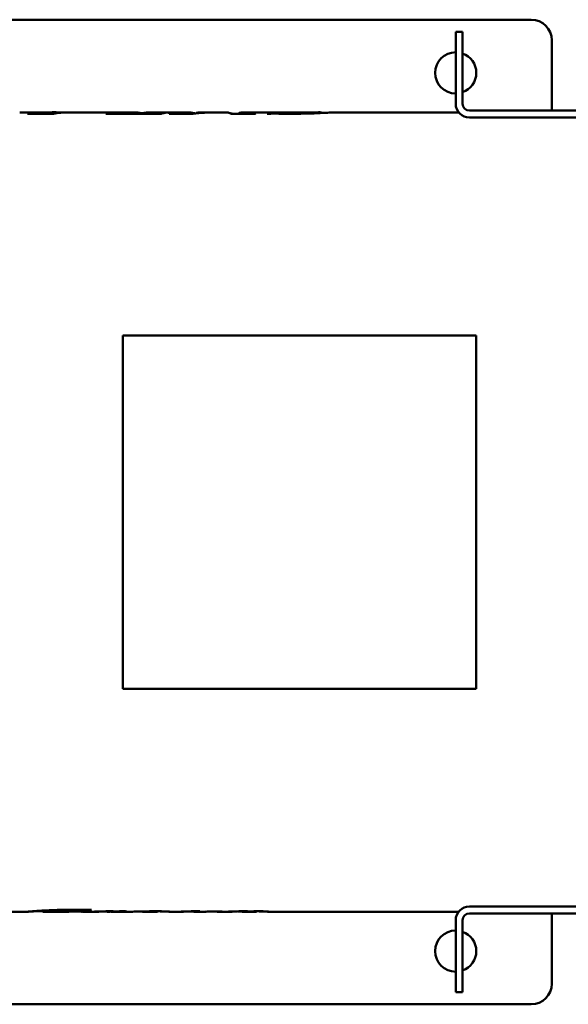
# Model space of a CAD drawing. Header units: millimetres. Extents: x 1001 to 1624, y 676 to 1180.
# Tile 2 of 3: x 1138 to 1298, y 755 to 1042. Entities that reach past the tile are written whole.
import ezdxf

# ---------------------------------------------------------------- set-up
doc = ezdxf.new("R2010")
doc.units = ezdxf.units.MM
doc.header["$LTSCALE"] = 6.25
doc.layers.add('Widoczne (ISO)', color=7, linetype='Continuous', lineweight=50)

msp = doc.modelspace()

# ---------------------------------------------------------------- linework, layer by layer
at = {"layer": 'Widoczne (ISO)'}
for p, q in [((1287.45, 1041.63), (1048.45, 1041.63)), ((1265.45, 1035.12), (1265.45, 1038.12)), ((1267.45, 1038.12), (1265.45, 1038.12)), ((1267.45, 1038.12), (1267.45, 1035.12)), ((1265.45, 1035.12), (1265.45, 1017.12)), ((1267.45, 1035.12), (1267.45, 1017.12)), ((1293.45, 1015.12), (1293.45, 1035.63)), ((1138.45, 1014.62), (1143.43, 1014.62)), ((1148.27, 1014.23), (1140.72, 1014.23)), ((1141.7, 1014.47), (1141.7, 1014.23)), ((1141.7, 1014.47), (1148.73, 1014.47)), ((1148.65, 1014.62), (1172, 1014.62)), ((1148.73, 1014.47), (1148.73, 1014.31)), ((1149.61, 1014.55), (1149.61, 1014.43)), ((1179.61, 1014.23), (1163.53, 1014.23)), ((1165.05, 1014.55), (1165.05, 1014.23)), ((1165.05, 1014.55), (1165.58, 1014.55)), ((1165.54, 1014.52), (1165.54, 1014.23)), ((1169.65, 1014.33), (1169.65, 1014.23)), ((1174.09, 1014.33), (1174.09, 1014.23)), ((1176.45, 1014.62), (1187.29, 1014.62)), ((1180.63, 1014.55), (1181.2, 1014.55)), ((1180.63, 1014.55), (1180.63, 1014.47)), ((1188.96, 1014.23), (1181.95, 1014.23)), ((1182.13, 1014.28), (1182.13, 1014.23)), ((1189.96, 1014.47), (1189.96, 1014.34)), ((1191.7, 1014.62), (1194.14, 1014.62)), ((1195.52, 1014.62), (1198.88, 1014.62)), ((1207.05, 1014.23), (1199.91, 1014.23)), ((1203.1, 1014.62), (1205.63, 1014.62)), ((1203.8, 1014.45), (1203.8, 1014.23)), ((1204.47, 1014.36), (1204.47, 1014.23)), ((1206.76, 1014.62), (1225.85, 1014.62)), ((1211.12, 1014.2), (1210.58, 1014.2)), ((1211.95, 1014.57), (1211.95, 1014.25)), ((1211.95, 1014.57), (1212.47, 1014.57)), ((1212.47, 1014.57), (1212.47, 1014.26)), ((1226.34, 1014.56), (1226.34, 1014.42)), ((1230.85, 1014.62), (1266.33, 1014.62)), ((1303.05, 1015.12), (1269.45, 1015.12)), ((1303.05, 1013.12), (1269.45, 1013.12)), ((1168.45, 949.62), (1168.45, 846.62)), ((1271.45, 949.62), (1168.45, 949.62)), ((1271.45, 949.62), (1271.45, 846.62)), ((1271.45, 846.62), (1168.45, 846.62)), ((1128.02, 781.62), (1140.96, 781.62)), ((1145.19, 781.63), (1145.19, 781.94)), ((1145.23, 781.62), (1152.79, 781.62)), ((1151.07, 781.64), (1158.82, 781.64)), ((1152.81, 781.62), (1152.81, 781.64)), ((1156.59, 781.63), (1156.59, 781.64)), ((1156.84, 781.62), (1161.2, 781.62)), ((1157.67, 781.76), (1157.67, 782.12)), ((1158.14, 781.76), (1157.67, 781.76)), ((1158.14, 781.76), (1158.14, 782.12)), ((1158.69, 781.63), (1158.69, 781.64)), ((1158.89, 782.18), (1159.38, 782.18)), ((1161.95, 781.66), (1161.95, 781.72)), ((1163.31, 781.65), (1163.31, 781.73)), ((1164, 781.62), (1164.31, 781.62)), ((1164.78, 781.74), (1165.66, 781.74)), ((1165.03, 781.62), (1170.81, 781.62)), ((1166.53, 781.64), (1166.53, 781.69)), ((1174.32, 781.62), (1178.39, 781.62)), ((1178.79, 781.67), (1178.79, 781.74)), ((1181.92, 781.62), (1185.81, 781.62)), ((1186.66, 781.67), (1186.66, 781.72)), ((1187.84, 781.72), (1187.84, 781.73)), ((1189.22, 781.62), (1192.39, 781.62)), ((1190.09, 781.74), (1190.88, 781.74)), ((1195.93, 781.62), (1200.05, 781.62)), ((1200.85, 781.67), (1200.85, 781.72)), ((1203.31, 781.62), (1207.31, 781.62)), ((1203.82, 781.64), (1203.82, 781.74)), ((1203.98, 781.74), (1204.81, 781.74)), ((1204.19, 781.67), (1204.19, 781.74)), ((1205.25, 781.67), (1205.25, 781.69)), ((1207.41, 781.63), (1207.41, 781.74)), ((1210.73, 781.62), (1266.33, 781.62)), ((1269.45, 783.13), (1303.05, 783.13)), ((1269.45, 781.13), (1303.05, 781.13)), ((1293.45, 760.63), (1293.45, 781.13)), ((1265.45, 779.13), (1265.45, 758.13)), ((1267.45, 779.13), (1267.45, 758.13)), ((1267.45, 758.13), (1265.45, 758.13)), ((1048.45, 754.63), (1287.45, 754.63))]:
    msp.add_line(p, q, dxfattribs=at)
for centre, radius, start, end in [((1287.45, 1035.63), 6, 0, 90), ((1265.45, 1026.13), 6, 90, 270), ((1265.45, 1026.13), 6, 289.4712, 70.5288), ((1269.45, 1017.12), 4, 180, 270), ((1269.45, 1017.12), 2, 180, 270), ((1269.45, 779.13), 4, 90, 180), ((1269.45, 779.13), 2, 90, 180), ((1265.45, 770.13), 6, 90, 270), ((1265.45, 770.13), 6, 289.4712, 70.5288), ((1287.45, 760.63), 6, 270, 0)]:
    msp.add_arc(centre, radius, start, end, dxfattribs=at)
for centre, major_axis, ratio, start_param, end_param in [((1143.45, 898.12), (0, 116.5), 0.285714, 0.052338, 0.08186), ((1152.92, 898.12), (0, -116.5), 0.487329, 3.15141, 3.223452), ((1151.7, 898.12), (0, 116.5), 0.486486, 0.036754, 0.052338), ((1166.22, 898.12), (0, 116.5), 0.281818, 0.035491, 0.08186), ((1172, 898.12), (0, 116.5), 0.286334, 6.224523, 6.353932), ((1176.45, 898.12), (0, -116.5), 0.286645, 3.141593, 3.21234), ((1182.41, 898.12), (0, -116.5), 0.293939, 3.177084, 3.223452), ((1185.12, 898.12), (0, 116.5), 0.333333, 0.077217, 0.08186), ((1187.29, 898.12), (0, 116.5), 0.284439, 6.223961, 6.333979), ((1195.52, 898.12), (0, -116.5), 0.688466, 3.141593, 3.223452), ((1194.14, 898.12), (0, 116.5), 0.689042, 6.274627, 6.335383), ((1191.7, 898.12), (0, -116.5), 0.287154, 3.141593, 3.193791), ((1198.88, 898.12), (0, 116.5), 0.108205, 6.201326, 6.283185), ((1194.14, 898.12), (0, 116.5), 0.689042, 6.201326, 6.213198), ((1203.1, 898.12), (0, -116.5), 0.108422, 3.086586, 3.223452), ((1205.63, 898.12), (0, 116.5), 0.286241, 6.266369, 6.338192), ((1206.76, 898.12), (0, -116.5), 0.290608, 3.141593, 3.209387), ((1210.22, 898.12), (0, -116.5), 0.333333, 3.218809, 3.223452), ((1212.71, 898.12), (0, 116.5), 0.21374, 0.030579, 0.085801), ((1150.57, 898.12), (0, 116.5), 0.272727, 3.153273, 3.157439), ((1156.86, 898.12), (0, -116.5), 0.290411, 6.267339, 6.275173), ((1156.95, 898.12), (0, -116.5), 0.21374, 0.047927, 0.097672), ((1158.32, 898.12), (0, -116.5), 0.272727, 0.01168, 0.015846), ((1158.99, 898.12), (0, 116.5), 0.307692, 3.175875, 3.179159), ((1138.31, 898.12), (586.38, 0), 0.198675, 4.749955, 4.757536), ((1161.2, 898.12), (0, 116.5), 0.287625, 3.141593, 3.156555), ((1164, 898.12), (0, -116.5), 0.315582, 6.264316, 6.328332), ((1184.55, 898.12), (0, 116.5), 0.235294, 3.175622, 3.179917), ((1160.39, 898.12), (658.01, 0), 0.177049, 4.750713, 4.757536), ((1185.81, 898.12), (0, 116.5), 0.315789, 3.141593, 3.154788), ((1189.22, 898.12), (0, -116.5), 0.314845, 6.250932, 6.328332), ((1192.56, 898.12), (0, 116.5), 0.307971, 3.147719, 3.18257), ((1057.41, 898.12), (3334.81, 0), 0.034934, 4.753366, 4.754377), ((1195.93, 898.12), (0, -116.5), 0.3, 6.249416, 6.325173), ((1198.14, 898.12), (0, 116.5), 0.285714, 3.175875, 3.180296), ((1172.02, 898.12), (708.14, 0), 0.164516, 4.751092, 4.757536), ((1200.05, 898.12), (0, 116.5), 0.28722, 3.141593, 3.15504), ((1203.31, 898.12), (0, -116.5), 0.282908, 6.240955, 6.298653), ((1203.3, 898.12), (0, -116.5), 0.285714, 0.026578, 0.045147)]:
    msp.add_ellipse(centre, major_axis=major_axis, ratio=ratio, start_param=start_param, end_param=end_param, dxfattribs=at)
for points, knots in [([(1143.43, 1014.62), (1143.57, 1014.62), (1143.75, 1014.62), (1144.37, 1014.61), (1144.86, 1014.6), (1145.73, 1014.59), (1146.01, 1014.58), (1147.32, 1014.56), (1148.49, 1014.55), (1149.61, 1014.55)], [-0.7957271, -0.7957271, -0.7957271, -0.7957271, -0.6706783, -0.6706783, -0.4426576, -0.4426576, -0.3423516, -0.3423516, 0, 0, 0, 0]), ([(1146.46, 1014.58), (1146.56, 1014.59), (1146.71, 1014.6), (1147.16, 1014.61), (1147.51, 1014.62), (1148.38, 1014.63), (1148.87, 1014.63), (1149.42, 1014.62)], [0.1770325, 0.1770325, 0.1770325, 0.1770325, 0.3017364, 0.3017364, 0.4860384, 0.4860384, 0.6610484, 0.6610484, 0.6610484, 0.6610484]), ([(1149.42, 1014.62), (1149.86, 1014.62), (1150.35, 1014.62), (1151.34, 1014.62), (1151.85, 1014.62), (1152.36, 1014.62)], [0, 0, 0, 0, 0.151268, 0.151268, 0.3028381, 0.3028381, 0.3028381, 0.3028381]), ([(1165.58, 1014.55), (1165.57, 1014.55), (1165.56, 1014.54), (1165.55, 1014.54), (1165.55, 1014.53), (1165.54, 1014.53), (1165.54, 1014.52)], [0, 0, 0, 0, 0.03991335, 0.03991335, 0.03991335, 0.07490059, 0.07490059, 0.07490059, 0.07490059]), ([(1165.54, 1014.52), (1165.54, 1014.51), (1165.59, 1014.49), (1165.82, 1014.45), (1165.98, 1014.43), (1166.5, 1014.39), (1166.82, 1014.38), (1167.38, 1014.36), (1167.77, 1014.35), (1168.64, 1014.34), (1169.15, 1014.34), (1169.65, 1014.33)], [0, 0, 0, 0, 0.1190951, 0.1190951, 0.2250813, 0.2250813, 0.3640758, 0.3640758, 0.5924055, 0.5924055, 0.8799559, 0.8799559, 0.8799559, 0.8799559]), ([(1173.96, 1014.42), (1174.05, 1014.41), (1174.13, 1014.39), (1174.2, 1014.36), (1174.21, 1014.36), (1174.21, 1014.36)], [0, 0, 0, 0, 0.09508552, 0.09508552, 0.09999397, 0.09999397, 0.09999397, 0.09999397]), ([(1174.09, 1014.33), (1174.78, 1014.34), (1175.47, 1014.34), (1176.72, 1014.36), (1177.28, 1014.38), (1178.13, 1014.41), (1178.67, 1014.43), (1179.8, 1014.5), (1180.24, 1014.53), (1180.63, 1014.55)], [0, 0, 0, 0, 0.2061468, 0.2061468, 0.388252, 0.388252, 0.5035979, 0.5035979, 0.5987328, 0.5987328, 0.5987328, 0.5987328]), ([(1182.13, 1014.28), (1182.43, 1014.28), (1182.75, 1014.28), (1183.3, 1014.29), (1183.56, 1014.29), (1184.15, 1014.31), (1184.36, 1014.33), (1184.7, 1014.35), (1184.89, 1014.37), (1185.27, 1014.42), (1185.46, 1014.45), (1185.61, 1014.47)], [0, 0, 0, 0, 0.0916018, 0.0916018, 0.1698095, 0.1698095, 0.2873102, 0.2873102, 0.520673, 0.520673, 0.8997044, 0.8997044, 0.8997044, 0.8997044]), ([(1189.25, 1014.42), (1189.34, 1014.4), (1189.43, 1014.38), (1189.55, 1014.35), (1189.6, 1014.33), (1189.61, 1014.31)], [0, 0, 0, 0, 0.0926756, 0.0926756, 0.1719464, 0.1719464, 0.1719464, 0.1719464]), ([(1204.47, 1014.36), (1204.73, 1014.34), (1205.03, 1014.32), (1205.52, 1014.29), (1205.72, 1014.29), (1206.41, 1014.28), (1206.85, 1014.28), (1207.23, 1014.28)], [0, 0, 0, 0, 0.1193932, 0.1193932, 0.1981269, 0.1981269, 0.2885115, 0.2885115, 0.2885115, 0.2885115]), ([(1212.34, 1014.26), (1212.19, 1014.26), (1212.04, 1014.25), (1211.89, 1014.25), (1211.75, 1014.24), (1211.61, 1014.24), (1211.49, 1014.23), (1211.35, 1014.22), (1211.23, 1014.21), (1211.12, 1014.2)], [0, 0, 0, 0, 0.046847, 0.046847, 0.046847, 0.0934701, 0.0934701, 0.0934701, 0.1476693, 0.1476693, 0.1476693, 0.1476693]), ([(1213.55, 1014.24), (1213.35, 1014.24), (1213.13, 1014.25), (1212.71, 1014.25), (1212.49, 1014.26), (1212.34, 1014.26)], [0, 0, 0, 0, 0.0615119, 0.0615119, 0.1289046, 0.1289046, 0.1289046, 0.1289046]), ([(1212.47, 1014.57), (1212.5, 1014.55), (1212.58, 1014.52), (1212.89, 1014.46), (1213.09, 1014.43), (1213.7, 1014.38), (1214.06, 1014.35), (1214.7, 1014.32), (1215.09, 1014.31), (1215.97, 1014.29), (1216.46, 1014.29), (1216.95, 1014.29)], [0, 0, 0, 0, 0.210359, 0.210359, 0.368869, 0.368869, 0.549882, 0.549882, 0.779683, 0.779683, 1.038808, 1.038808, 1.038808, 1.038808]), ([(1215.46, 1014.2), (1215.19, 1014.21), (1214.81, 1014.21), (1214.18, 1014.23), (1213.85, 1014.23), (1213.55, 1014.24)], [0, 0, 0, 0, 0.0821673, 0.0821673, 0.157741, 0.157741, 0.157741, 0.157741]), ([(1217.08, 1014.2), (1216.8, 1014.2), (1216.52, 1014.2), (1216.24, 1014.2), (1215.98, 1014.2), (1215.72, 1014.2), (1215.46, 1014.2)], [0, 0, 0, 0, 0.0836743, 0.0836743, 0.0836743, 0.1618537, 0.1618537, 0.1618537, 0.1618537]), ([(1226.34, 1014.56), (1226.34, 1014.59), (1226.29, 1014.61), (1226.04, 1014.63), (1225.84, 1014.63), (1225.03, 1014.61), (1224.26, 1014.56), (1222.56, 1014.46), (1221.62, 1014.41), (1220.13, 1014.35), (1219.41, 1014.32), (1218.1, 1014.3), (1217.53, 1014.29), (1216.95, 1014.29)], [-1.144003, -1.144003, -1.144003, -1.144003, -1.039539, -1.039539, -0.927156, -0.927156, -0.702729, -0.702729, -0.41038, -0.41038, -0.173612, -0.173612, 0, 0, 0, 0]), ([(1226.02, 1014.41), (1224.86, 1014.35), (1223.61, 1014.3), (1222.26, 1014.27), (1220.59, 1014.22), (1218.85, 1014.2), (1217.08, 1014.2)], [0, 0, 0, 0, 0.4297566, 0.4297566, 0.4297566, 0.9614231, 0.9614231, 0.9614231, 0.9614231]), ([(1230.85, 1014.62), (1230.81, 1014.62), (1230.76, 1014.62), (1230.49, 1014.62), (1230.17, 1014.61), (1229.29, 1014.56), (1228.76, 1014.54), (1227.51, 1014.47), (1226.79, 1014.44), (1226.02, 1014.41)], [0.2228469, 0.2228469, 0.2228469, 0.2228469, 0.2834871, 0.2834871, 0.5535263, 0.5535263, 0.8236798, 0.8236798, 1.1092992, 1.1092992, 1.1092992, 1.1092992]), ([(1140.95, 781.63), (1140.95, 781.63), (1141.05, 781.64), (1141.46, 781.68), (1141.75, 781.71), (1142.53, 781.77), (1143.01, 781.81), (1144.14, 781.88), (1144.79, 781.92), (1145.48, 781.96)], [0, 0, 0, 0, 0.2568092, 0.2568092, 0.4983211, 0.4983211, 0.740885, 0.740885, 0.9986889, 0.9986889, 0.9986889, 0.9986889]), ([(1140.95, 781.63), (1140.95, 781.62), (1141.04, 781.63), (1141.41, 781.65), (1141.68, 781.67), (1142.36, 781.71), (1142.93, 781.74), (1144.17, 781.79), (1144.6, 781.81), (1145.19, 781.82)], [-2.721634, -2.721634, -2.721634, -2.721634, -1.966387, -1.966387, -1.267804, -1.267804, -0.629152, -0.629152, -0.400817, -0.400817, -0.400817, -0.400817]), ([(1145.19, 781.63), (1145.19, 781.62), (1145.24, 781.62), (1145.46, 781.64), (1145.66, 781.65), (1146.43, 781.71), (1147.28, 781.8), (1149.28, 781.95), (1150.17, 781.99), (1151.34, 782.04), (1151.78, 782.06), (1152.7, 782.08), (1153.17, 782.08), (1153.64, 782.08)], [-1.11726, -1.11726, -1.11726, -1.11726, -0.98578, -0.98578, -0.832907, -0.832907, -0.534459, -0.534459, -0.285287, -0.285287, -0.142518, -0.142518, 0, 0, 0, 0]), ([(1145.48, 781.96), (1146.51, 782.01), (1147.61, 782.07), (1148.8, 782.1), (1150.32, 782.15), (1151.91, 782.18), (1153.53, 782.18)], [0, 0, 0, 0, 0.3794409, 0.3794409, 0.3794409, 0.8654822, 0.8654822, 0.8654822, 0.8654822]), ([(1152.81, 781.62), (1152.81, 781.62), (1152.79, 781.63), (1152.73, 781.63), (1152.68, 781.63), (1152.52, 781.63), (1152.42, 781.63), (1152.28, 781.63), (1152.17, 781.63), (1151.74, 781.63), (1151.35, 781.63), (1150.94, 781.63)], [0, 0, 0, 0, 0.032755, 0.032755, 0.0649633, 0.0649633, 0.1115644, 0.1115644, 0.2357777, 0.2357777, 0.5478333, 0.5478333, 0.5478333, 0.5478333]), ([(1153.53, 782.18), (1153.78, 782.18), (1154.03, 782.18), (1154.28, 782.18), (1154.51, 782.18), (1154.75, 782.18), (1154.98, 782.17)], [0, 0, 0, 0, 0.0753069, 0.0753069, 0.0753069, 0.145669, 0.145669, 0.145669, 0.145669]), ([(1157.67, 781.76), (1157.65, 781.79), (1157.58, 781.82), (1157.33, 781.89), (1157.17, 781.92), (1156.65, 781.98), (1156.36, 782.01), (1155.75, 782.04), (1155.39, 782.06), (1154.56, 782.08), (1154.1, 782.08), (1153.64, 782.08)], [0, 0, 0, 0, 0.1774901, 0.1774901, 0.3217457, 0.3217457, 0.4768917, 0.4768917, 0.6557725, 0.6557725, 0.8581387, 0.8581387, 0.8581387, 0.8581387]), ([(1154.98, 782.17), (1155.23, 782.17), (1155.57, 782.16), (1156.14, 782.15), (1156.43, 782.14), (1156.7, 782.14)], [0, 0, 0, 0, 0.0739517, 0.0739517, 0.141965, 0.141965, 0.141965, 0.141965]), ([(1157, 781.63), (1156.93, 781.62), (1156.85, 781.62), (1156.71, 781.63), (1156.64, 781.63), (1156.59, 781.63)], [0, 0, 0, 0, 0.04379739, 0.04379739, 0.077513, 0.077513, 0.077513, 0.077513]), ([(1156.7, 782.14), (1156.88, 782.13), (1157.08, 782.13), (1157.46, 782.12), (1157.66, 782.12), (1157.79, 782.12)], [0, 0, 0, 0, 0.0553624, 0.0553624, 0.1160181, 0.1160181, 0.1160181, 0.1160181]), ([(1158.69, 781.63), (1158.35, 781.63), (1158.01, 781.63), (1157.61, 781.63), (1157.46, 781.63), (1157.18, 781.63), (1157.08, 781.63), (1157, 781.63)], [0, 0, 0, 0, 0.1019313, 0.1019313, 0.1510307, 0.1510307, 0.1934373, 0.1934373, 0.1934373, 0.1934373]), ([(1157.79, 782.12), (1157.93, 782.12), (1158.07, 782.12), (1158.2, 782.13), (1158.33, 782.13), (1158.45, 782.14), (1158.55, 782.15), (1158.68, 782.16), (1158.79, 782.17), (1158.89, 782.18)], [0, 0, 0, 0, 0.0421172, 0.0421172, 0.0421172, 0.0841138, 0.0841138, 0.0841138, 0.1329421, 0.1329421, 0.1329421, 0.1329421]), ([(1161.95, 781.66), (1161.95, 781.67), (1161.94, 781.67), (1161.87, 781.68), (1161.82, 781.68), (1161.72, 781.68), (1161.63, 781.69), (1161.38, 781.69), (1161.23, 781.69), (1160.86, 781.69), (1160.52, 781.69), (1160.22, 781.69)], [0, 0, 0, 0, 0.0317432, 0.0317432, 0.0722841, 0.0722841, 0.178162, 0.178162, 0.3371206, 0.3371206, 0.6635349, 0.6635349, 0.6635349, 0.6635349]), ([(1161.7, 781.64), (1161.76, 781.64), (1161.81, 781.65), (1161.9, 781.65), (1161.95, 781.66), (1161.95, 781.66)], [0, 0, 0, 0, 0.0665739, 0.0665739, 0.1289519, 0.1289519, 0.1289519, 0.1289519]), ([(1163.31, 781.7), (1163.23, 781.7), (1163.14, 781.71), (1163.05, 781.73), (1163.05, 781.73), (1163.04, 781.73)], [0.28488912, 0.28488912, 0.28488912, 0.28488912, 0.31979292, 0.31979292, 0.32085711, 0.32085711, 0.32085711, 0.32085711]), ([(1166.92, 781.71), (1166.25, 781.69), (1165.44, 781.64), (1164.73, 781.63), (1164.52, 781.62), (1164.31, 781.62)], [-0.719594, -0.719594, -0.719594, -0.719594, -0.3823474, -0.3823474, -0.2385607, -0.2385607, -0.2385607, -0.2385607]), ([(1166.53, 781.64), (1166.39, 781.64), (1166.23, 781.64), (1165.91, 781.63), (1165.72, 781.63), (1165.19, 781.62), (1164.92, 781.63), (1164.67, 781.63)], [0, 0, 0, 0, 0.0484625, 0.0484625, 0.0950943, 0.0950943, 0.1392049, 0.1392049, 0.1392049, 0.1392049]), ([(1166.79, 781.64), (1166.75, 781.64), (1166.71, 781.64), (1166.67, 781.64), (1166.62, 781.64), (1166.57, 781.64), (1166.53, 781.64)], [0, 0, 0, 0, 0.0126566, 0.0126566, 0.0126566, 0.02760159, 0.02760159, 0.02760159, 0.02760159]), ([(1168.16, 781.63), (1168.09, 781.63), (1168.02, 781.63), (1167.89, 781.63), (1167.82, 781.63), (1167.67, 781.63), (1167.59, 781.63), (1167.38, 781.63), (1167.3, 781.64), (1167.07, 781.64), (1167.03, 781.64), (1166.96, 781.64), (1166.93, 781.64), (1166.86, 781.64), (1166.83, 781.64), (1166.79, 781.64)], [0, 0, 0, 0, 0.0211248, 0.0211248, 0.0410368, 0.0410368, 0.0734181, 0.0734181, 0.1403665, 0.1403665, 0.1751971, 0.1751971, 0.2003582, 0.2003582, 0.2239223, 0.2239223, 0.2239223, 0.2239223]), ([(1166.92, 781.71), (1167.12, 781.72), (1167.35, 781.73), (1167.73, 781.74), (1167.87, 781.74), (1168.14, 781.74), (1168.28, 781.74), (1168.42, 781.74)], [0, 0, 0, 0, 0.0861649, 0.0861649, 0.130168, 0.130168, 0.1723593, 0.1723593, 0.1723593, 0.1723593]), ([(1169.03, 781.64), (1168.93, 781.63), (1168.8, 781.63), (1168.58, 781.63), (1168.5, 781.63), (1168.33, 781.63), (1168.25, 781.63), (1168.16, 781.63)], [0, 0, 0, 0, 0.0536504, 0.0536504, 0.081005, 0.081005, 0.1073117, 0.1073117, 0.1073117, 0.1073117]), ([(1168.42, 781.74), (1168.57, 781.74), (1168.72, 781.74), (1168.99, 781.74), (1169.11, 781.73), (1169.29, 781.73), (1169.4, 781.72), (1169.54, 781.71), (1169.58, 781.7), (1169.63, 781.69), (1169.64, 781.69), (1169.64, 781.68)], [0, 0, 0, 0, 0.0442755, 0.0442755, 0.0870223, 0.0870223, 0.1206057, 0.1206057, 0.1421032, 0.1421032, 0.1668781, 0.1668781, 0.1668781, 0.1668781]), ([(1169.64, 781.68), (1169.64, 781.67), (1169.6, 781.66), (1169.49, 781.65), (1169.39, 781.64), (1169.24, 781.64), (1169.03, 781.64)], [0, 0, 0, 0, 0.1189844, 0.1189844, 0.1189844, 0.2295776, 0.2295776, 0.2295776, 0.2295776]), ([(1170.81, 781.62), (1171.13, 781.62), (1171.49, 781.63), (1172.58, 781.65), (1173.54, 781.68), (1174.75, 781.7), (1175.06, 781.71), (1175.8, 781.72), (1176.27, 781.73), (1177.24, 781.74), (1177.74, 781.74), (1178.23, 781.74)], [0.393114, 0.393114, 0.393114, 0.393114, 0.645416, 0.645416, 1.406179, 1.406179, 1.637224, 1.637224, 1.988733, 1.988733, 2.339228, 2.339228, 2.339228, 2.339228]), ([(1176.51, 781.7), (1176.08, 781.68), (1175.65, 781.66), (1174.87, 781.63), (1174.27, 781.62), (1173.66, 781.64), (1173.51, 781.65), (1173.4, 781.67)], [-1.384741, -1.384741, -1.384741, -1.384741, -0.849757, -0.849757, -0.389895, -0.389895, -0.195689, -0.195689, -0.195689, -0.195689]), ([(1177.69, 781.71), (1177.47, 781.71), (1177.25, 781.71), (1177.04, 781.71), (1176.85, 781.71), (1176.67, 781.7), (1176.51, 781.7)], [0, 0, 0, 0, 0.0661275, 0.0661275, 0.0661275, 0.1285562, 0.1285562, 0.1285562, 0.1285562]), ([(1178.79, 781.67), (1178.79, 781.67), (1178.76, 781.68), (1178.61, 781.69), (1178.53, 781.7), (1178.3, 781.71), (1178.19, 781.71), (1178.01, 781.71), (1177.95, 781.71), (1177.82, 781.71), (1177.75, 781.71), (1177.69, 781.71)], [-0.2254181, -0.2254181, -0.2254181, -0.2254181, -0.1348211, -0.1348211, -0.079712, -0.079712, -0.0388402, -0.0388402, -0.019583, -0.019583, 0, 0, 0, 0]), ([(1178.23, 781.74), (1178.56, 781.74), (1178.89, 781.74), (1179.53, 781.74), (1179.83, 781.73), (1180.44, 781.72), (1180.85, 781.71), (1181.52, 781.68), (1181.71, 781.67), (1182, 781.65), (1182.07, 781.64), (1182.07, 781.63)], [0, 0, 0, 0, 0.098658, 0.098658, 0.1968683, 0.1968683, 0.3024669, 0.3024669, 0.3933495, 0.3933495, 0.5207817, 0.5207817, 0.5207817, 0.5207817]), ([(1178.98, 781.74), (1179.31, 781.73), (1179.61, 781.71), (1180.68, 781.67), (1181.29, 781.64), (1181.92, 781.62), (1182.07, 781.62), (1182.07, 781.63)], [-0.7288062, -0.7288062, -0.7288062, -0.7288062, -0.6058293, -0.6058293, -0.2595948, -0.2595948, 0, 0, 0, 0]), ([(1186.66, 781.67), (1186.66, 781.67), (1186.65, 781.67), (1186.63, 781.68), (1186.61, 781.68), (1186.56, 781.68), (1186.51, 781.68), (1186.37, 781.69), (1186.28, 781.69), (1186.02, 781.69), (1185.78, 781.69), (1185.48, 781.69)], [0, 0, 0, 0, 0.0154991, 0.0154991, 0.0300788, 0.0300788, 0.0521276, 0.0521276, 0.0758781, 0.0758781, 0.11352, 0.11352, 0.11352, 0.11352]), ([(1186.29, 781.64), (1186.37, 781.64), (1186.46, 781.64), (1186.6, 781.66), (1186.66, 781.67), (1186.66, 781.67)], [0, 0, 0, 0, 0.0896292, 0.0896292, 0.1941538, 0.1941538, 0.1941538, 0.1941538]), ([(1188.04, 781.69), (1187.99, 781.69), (1187.94, 781.7), (1187.86, 781.71), (1187.84, 781.71), (1187.84, 781.72)], [0, 0, 0, 0, 0.04644858, 0.04644858, 0.09653622, 0.09653622, 0.09653622, 0.09653622]), ([(1194.75, 781.69), (1194.68, 781.7), (1194.61, 781.71), (1194.53, 781.72), (1194.52, 781.72), (1194.51, 781.72)], [0, 0, 0, 0, 0.07375629, 0.07375629, 0.08622567, 0.08622567, 0.08622567, 0.08622567]), ([(1200.85, 781.67), (1200.85, 781.67), (1200.85, 781.68), (1200.83, 781.68), (1200.81, 781.68), (1200.75, 781.68), (1200.71, 781.69), (1200.64, 781.69), (1200.58, 781.69), (1200.41, 781.69), (1200.29, 781.69), (1199.85, 781.69), (1199.52, 781.69), (1199.28, 781.69)], [0, 0, 0, 0, 0.0160563, 0.0160563, 0.0308698, 0.0308698, 0.0570486, 0.0570486, 0.136863, 0.136863, 0.2619015, 0.2619015, 0.4232012, 0.4232012, 0.4232012, 0.4232012]), ([(1200.5, 781.64), (1200.58, 781.64), (1200.66, 781.64), (1200.79, 781.66), (1200.85, 781.67), (1200.85, 781.67)], [0, 0, 0, 0, 0.0905635, 0.0905635, 0.1793047, 0.1793047, 0.1793047, 0.1793047]), ([(1205.25, 781.67), (1204.98, 781.66), (1204.71, 781.66), (1204.26, 781.65), (1204.03, 781.64), (1203.82, 781.64)], [-0.1880904, -0.1880904, -0.1880904, -0.1880904, -0.0949895, -0.0949895, 0, 0, 0, 0]), ([(1204.19, 781.67), (1204.71, 781.68), (1205.33, 781.7), (1206.19, 781.72), (1206.6, 781.73), (1207.5, 781.74), (1207.88, 781.74), (1208.28, 781.74)], [0, 0, 0, 0, 0.2098592, 0.2098592, 0.304747, 0.304747, 0.372028, 0.372028, 0.372028, 0.372028]), ([(1206.14, 781.67), (1205.99, 781.67), (1205.84, 781.67), (1205.69, 781.67), (1205.53, 781.67), (1205.39, 781.67), (1205.25, 781.67)], [0, 0, 0, 0, 0.04671176, 0.04671176, 0.04671176, 0.09421762, 0.09421762, 0.09421762, 0.09421762]), ([(1207.41, 781.63), (1207.41, 781.64), (1207.37, 781.65), (1207.19, 781.65), (1207.11, 781.66), (1206.83, 781.67), (1206.71, 781.67), (1206.5, 781.67), (1206.43, 781.67), (1206.29, 781.67), (1206.22, 781.67), (1206.14, 781.67)], [-0.3817612, -0.3817612, -0.3817612, -0.3817612, -0.1625514, -0.1625514, -0.0887585, -0.0887585, -0.0436419, -0.0436419, -0.0221173, -0.0221173, 0, 0, 0, 0]), ([(1208.26, 781.72), (1209.1, 781.69), (1209.77, 781.65), (1210.7, 781.62), (1210.91, 781.62), (1210.91, 781.64)], [-0.7497868, -0.7497868, -0.7497868, -0.7497868, -0.3750932, -0.3750932, 0, 0, 0, 0]), ([(1208.28, 781.74), (1208.62, 781.74), (1208.95, 781.74), (1209.53, 781.73), (1209.76, 781.72), (1210.28, 781.7), (1210.48, 781.69), (1210.7, 781.67), (1210.78, 781.67), (1210.88, 781.65), (1210.91, 781.65), (1210.91, 781.64)], [0, 0, 0, 0, 0.1016948, 0.1016948, 0.1873358, 0.1873358, 0.3213477, 0.3213477, 0.4577815, 0.4577815, 0.6054201, 0.6054201, 0.6054201, 0.6054201])]:
    msp.add_open_spline(points, degree=3, knots=knots, dxfattribs=at)
for points in [[(1152.81, 781.62), (1152.81, 781.62), (1152.8, 781.62), (1152.79, 781.62)], [(1178.79, 781.67), (1178.79, 781.64), (1178.64, 781.62), (1178.39, 781.62)], [(1192.78, 781.63), (1192.65, 781.63), (1192.52, 781.62), (1192.39, 781.62)], [(1207.41, 781.63), (1207.41, 781.63), (1207.38, 781.62), (1207.31, 781.62)], [(1208.26, 781.72), (1208.13, 781.73), (1208, 781.74), (1207.87, 781.74)]]:
    msp.add_open_spline(points, degree=3, dxfattribs=at)

doc.saveas('drawing.dxf')
